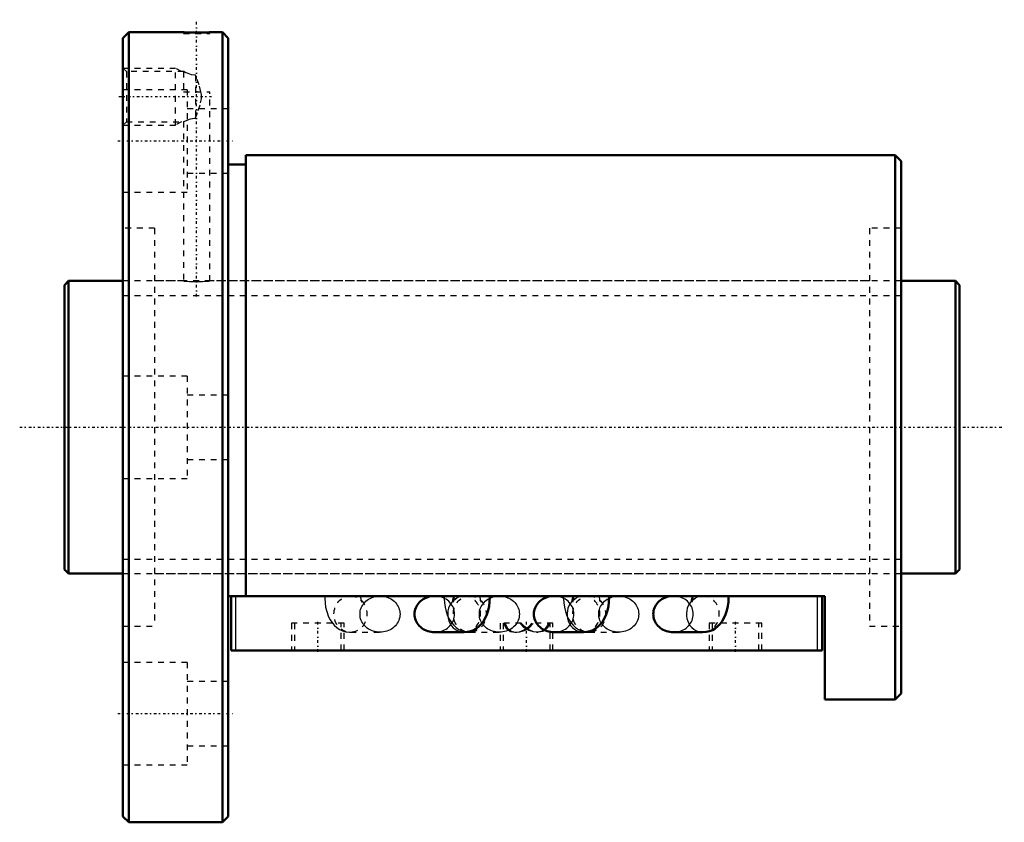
# Model space of a CAD drawing. Header units: millimetres. Extents: x -8 to 161, y -68 to 70.
import ezdxf

# ---------------------------------------------------------------- set-up
doc = ezdxf.new("R2010")
doc.units = ezdxf.units.MM
doc.linetypes.add('Center', pattern=[1.5, 0.45, -0.5, 0.05, -0.5])
doc.linetypes.add('Dashed', pattern=[2, 1, -1])
for name, color, linetype, lineweight in [('2d ConnectionPoints', 7, 'Continuous', 50), ('AM_0', 7, 'Continuous', 50), ('AM_4', 3, 'Continuous', 25), ('AM_5', 3, 'Continuous', 25), ('AM_7', 7, 'Center', 25), ('AM_9', 6, 'Dashed', 25)]:
    doc.layers.add(name, color=color, linetype=linetype, lineweight=lineweight)

# ---------------------------------------------------------------- blocks, each defined once
blk = doc.blocks.new('1_BNF_5010_7_5RR_Nut_0_in_BNF5010V_7_5RRG1_153LC0_000_rev_4')
at = {"layer": 'AM_0'}
for p, q in [((11, 67.5), (10, 66.5)), ((11, 67.5), (11, -67.5)), ((20.35, 67.5), (11, 67.5)), ((27, 67.5), (24.82, 67.5)), ((27, 67.5), (27, -67.5)), ((28, 66.5), (27, 67.5)), ((10, 66.5), (10, -66.5)), ((28, 66.5), (28, -66.5)), ((142, 46.5), (31, 46.5)), ((31, 46.5), (31, -28.83)), ((143, 45.5), (142, 46.5)), ((142, 46.5), (142, -46.5)), ((143, 45.5), (143, -45.5)), ((31, 44.9), (28, 44.9)), ((130, -28.83), (28, -28.83)), ((28.5, -38.13), (28.5, -28.83)), ((66.53, -28.83), (63.26, -28.83)), ((86.93, -28.83), (83.66, -28.83)), ((107.33, -28.83), (104.06, -28.83)), ((129.5, -38.13), (129.5, -28.83)), ((130, -46.5), (130, -28.83)), ((63.26, -35.03), (68.32, -35.03)), ((83.66, -35.03), (88.72, -35.03)), ((104.06, -35.03), (109.12, -35.03)), ((129.5, -38.13), (28.5, -38.13)), ((130, -46.5), (142, -46.5)), ((142, -46.5), (143, -45.5)), ((10, -66.5), (11, -67.5)), ((27, -67.5), (28, -66.5)), ((11, -67.5), (27, -67.5))]:
    blk.add_line(p, q, dxfattribs=at)
for points in [[(24.85, 67.5), (24.79, 67.5), (24.5, 67.49), (23.99, 67.48), (23.32, 67.47), (22.58, 67.46), (21.83, 67.47), (21.18, 67.48), (20.68, 67.49), (20.4, 67.5), (20.35, 67.5)], [(63.26, -28.83), (62.97, -28.84), (62.67, -28.88), (62.38, -28.94), (62.09, -29.02), (61.82, -29.12), (61.55, -29.25), (61.3, -29.39), (61.07, -29.56), (60.85, -29.74), (60.64, -29.94), (60.46, -30.15), (60.3, -30.38), (60.16, -30.62), (60.05, -30.87), (59.96, -31.13), (59.9, -31.39), (59.86, -31.66), (59.84, -31.93)], [(66.53, -28.83), (66.53, -29), (66.5, -29.31), (66.46, -29.57), (66.42, -29.73), (66.4, -29.81), (66.39, -29.82)], [(68.32, -35.03), (68.89, -34.98), (69.45, -34.85), (69.97, -34.64), (70.45, -34.36), (70.88, -34.01), (71.27, -33.61), (71.62, -33.14), (71.93, -32.6), (72.2, -31.98), (72.42, -31.29), (72.58, -30.55), (72.68, -29.8), (72.73, -29.05), (72.73, -28.83)], [(83.66, -28.83), (83.37, -28.84), (83.07, -28.88), (82.78, -28.94), (82.49, -29.02), (82.22, -29.12), (81.95, -29.25), (81.7, -29.39), (81.47, -29.56), (81.25, -29.74), (81.04, -29.94), (80.86, -30.15), (80.7, -30.38), (80.56, -30.62), (80.45, -30.87), (80.36, -31.13), (80.3, -31.39), (80.26, -31.66), (80.24, -31.93)], [(86.93, -28.83), (86.93, -29), (86.9, -29.31), (86.86, -29.57), (86.82, -29.73), (86.8, -29.81), (86.79, -29.82)], [(88.72, -35.03), (89.29, -34.98), (89.85, -34.85), (90.37, -34.64), (90.85, -34.36), (91.28, -34.01), (91.67, -33.61), (92.02, -33.14), (92.33, -32.6), (92.6, -31.98), (92.82, -31.29), (92.98, -30.55), (93.08, -29.8), (93.13, -29.05), (93.13, -28.83)], [(104.06, -28.83), (103.77, -28.84), (103.47, -28.88), (103.18, -28.94), (102.89, -29.02), (102.62, -29.12), (102.35, -29.25), (102.1, -29.39), (101.87, -29.56), (101.65, -29.74), (101.44, -29.94), (101.26, -30.15), (101.1, -30.38), (100.96, -30.62), (100.85, -30.87), (100.76, -31.13), (100.7, -31.39), (100.66, -31.66), (100.64, -31.93)], [(107.33, -28.83), (107.33, -29), (107.3, -29.31), (107.26, -29.57), (107.22, -29.73), (107.2, -29.81), (107.19, -29.82)], [(109.12, -35.03), (109.69, -34.98), (110.25, -34.85), (110.77, -34.64), (111.25, -34.36), (111.68, -34.01), (112.07, -33.61), (112.42, -33.14), (112.73, -32.6), (113, -31.98), (113.22, -31.29), (113.38, -30.55), (113.48, -29.8), (113.53, -29.05), (113.53, -28.83)], [(59.84, -31.93), (59.86, -32.2), (59.9, -32.47), (59.96, -32.73), (60.05, -32.99), (60.16, -33.24), (60.3, -33.48), (60.46, -33.71), (60.64, -33.92), (60.85, -34.12), (61.07, -34.3), (61.3, -34.47), (61.55, -34.61), (61.82, -34.74), (62.09, -34.84), (62.38, -34.92), (62.67, -34.98), (62.97, -35.02), (63.26, -35.03)], [(80.24, -31.93), (80.26, -32.2), (80.3, -32.47), (80.36, -32.73), (80.45, -32.99), (80.56, -33.24), (80.7, -33.48), (80.86, -33.71), (81.04, -33.92), (81.25, -34.12), (81.47, -34.3), (81.7, -34.47), (81.95, -34.61), (82.22, -34.74), (82.49, -34.84), (82.78, -34.92), (83.07, -34.98), (83.37, -35.02), (83.66, -35.03)], [(100.64, -31.93), (100.66, -32.2), (100.7, -32.47), (100.76, -32.73), (100.85, -32.99), (100.96, -33.24), (101.1, -33.48), (101.26, -33.71), (101.44, -33.92), (101.65, -34.12), (101.87, -34.3), (102.1, -34.47), (102.35, -34.61), (102.62, -34.74), (102.89, -34.84), (103.18, -34.92), (103.47, -34.98), (103.77, -35.02), (104.06, -35.03)]]:
    blk.add_lwpolyline(points, dxfattribs=at)
at = {"layer": 'AM_4'}
for p, q in [((29.3, -38.13), (29.3, -28.83)), ((128.7, -38.13), (128.7, -28.83))]:
    blk.add_line(p, q, dxfattribs=at)
for centre, start_param in [((68.32, -31.93), 0.794761), ((88.72, -31.93), 0.789939), ((109.12, -31.93), 0.789939)]:
    blk.add_ellipse(centre, major_axis=(0, 3.1), ratio=0.906308, start_param=start_param, end_param=3.144555, dxfattribs=at)
at = {"layer": 'AM_5', "linetype": 'Dashed'}
for p, q in [((10, 61.36), (19, 61.36)), ((19, 51.64), (19, 61.36)), ((20.01, 60.78), (19, 61.36)), ((20.01, 52.22), (19, 51.64)), ((10, 51.64), (19, 51.64))]:
    blk.add_line(p, q, dxfattribs=at)
at = {"layer": 'AM_7'}
for p, q in [((22.6, 22.35), (22.6, 69.65)), ((9.28, 56.5), (25.12, 56.5)), ((9.1, 48.93), (28.9, 48.93)), ((43.3, -38.36), (43.3, -33.25)), ((79, -38.36), (79, -33.25)), ((114.7, -38.36), (114.7, -33.25)), ((9.1, -48.93), (28.9, -48.93))]:
    blk.add_line(p, q, dxfattribs=at)
at = {"layer": 'AM_9'}
for p, q in [((20.35, 67.5), (20.35, 67.3)), ((24.85, 67.3), (24.85, 67.5)), ((20.35, 67.3), (24.85, 67.3)), ((10.58, 60.78), (10, 61.36)), ((20.38, 60.78), (10.58, 60.78)), ((10.58, 60.78), (10.58, 52.22)), ((20.35, 60.78), (20.35, 57.3)), ((20.35, 60.78), (20.38, 60.77)), ((22.4, 60.15), (22.4, 52.85)), ((21, 57.68), (10, 57.68)), ((20.35, 57.3), (24.85, 57.3)), ((21, 57.68), (21, 40.18)), ((24.85, 25), (24.85, 57.3)), ((28, 54.43), (21, 54.43)), ((10, 51.64), (10.58, 52.22)), ((10.58, 52.22), (20.38, 52.22)), ((20.35, 52.23), (20.35, 25)), ((21, 43.43), (28, 43.43)), ((10, 40.18), (21, 40.18)), ((15.4, 34), (10, 34)), ((15.4, 34), (15.4, -34)), ((137.6, 34), (137.6, -34)), ((143, 34), (137.6, 34)), ((20.35, 25), (15.4, 25)), ((137.6, 25), (24.82, 25)), ((21, 8.75), (10, 8.75)), ((21, 8.75), (21, -8.75)), ((28, 5.5), (21, 5.5)), ((21, -5.5), (28, -5.5)), ((10, -8.75), (21, -8.75)), ((15.4, -25), (137.6, -25)), ((48.88, -28.83), (49.31, -28.87)), ((53.94, -28.83), (48.88, -28.83)), ((68.32, -28.83), (66.53, -28.83)), ((67.67, -28.92), (67.73, -28.9)), ((68.14, -28.84), (68.32, -28.83)), ((69.28, -28.83), (69.71, -28.87)), ((74.34, -28.83), (69.28, -28.83)), ((88.72, -28.83), (86.93, -28.83)), ((88.07, -28.92), (88.13, -28.9)), ((88.54, -28.84), (88.72, -28.83)), ((89.68, -28.83), (90.11, -28.87)), ((94.74, -28.83), (89.68, -28.83)), ((109.12, -28.83), (107.33, -28.83)), ((108.47, -28.92), (108.53, -28.9)), ((108.94, -28.84), (109.12, -28.83)), ((47.8, -33.48), (38.8, -33.48)), ((38.8, -33.48), (38.8, -38.13)), ((39.3, -33.48), (39.3, -38.13)), ((47.3, -38.13), (47.3, -33.48)), ((47.8, -38.13), (47.8, -33.48)), ((78.09, -33.48), (74.5, -33.48)), ((74.5, -33.48), (74.5, -38.13)), ((75, -33.48), (75, -38.13)), ((83.5, -33.48), (79.91, -33.48)), ((83, -38.13), (83, -33.48)), ((83.5, -38.13), (83.5, -33.48)), ((119.2, -33.48), (110.2, -33.48)), ((110.2, -33.48), (110.2, -38.13)), ((110.7, -33.48), (110.7, -38.13)), ((118.7, -38.13), (118.7, -33.48)), ((119.2, -38.13), (119.2, -33.48)), ((10, -34), (15.4, -34)), ((48.88, -35.03), (53.94, -35.03)), ((69.28, -35.03), (74.34, -35.03)), ((77.1, -35.03), (77.32, -35.03)), ((80.68, -35.03), (80.9, -35.03)), ((89.68, -35.03), (94.74, -35.03)), ((137.6, -34), (143, -34)), ((21, -40.18), (10, -40.18)), ((21, -40.18), (21, -57.68)), ((28, -43.43), (21, -43.43)), ((21, -54.43), (28, -54.43)), ((10, -57.68), (21, -57.68))]:
    blk.add_line(p, q, dxfattribs=at)
for points in [[(22.4, 60.15), (21.71, 60.25), (21.12, 60.43), (20.64, 60.64), (20.38, 60.77), (20.35, 60.78)], [(23.34, 57.3), (23.01, 58.5), (22.58, 59.68), (22.4, 60.15)], [(22.4, 52.85), (22.88, 54.13), (23.28, 55.44), (23.41, 56.13), (23.41, 56.86), (23.34, 57.3)], [(20.35, 52.22), (20.38, 52.23), (20.58, 52.33), (20.97, 52.51), (21.57, 52.71), (22.23, 52.84), (22.4, 52.85)], [(20.35, 25), (20.48, 24.99), (20.84, 24.96), (21.4, 24.93), (22.1, 24.9), (22.86, 24.9), (23.58, 24.92), (24.19, 24.95), (24.63, 24.98), (24.84, 25), (24.85, 25)], [(44.47, -28.83), (44.48, -29.24), (44.54, -29.99), (44.65, -30.73), (44.83, -31.46), (45.08, -32.19), (45.39, -32.82), (45.74, -33.36), (46.13, -33.83), (46.56, -34.22), (47.04, -34.54), (47.29, -34.67)], [(50.52, -31.93), (50.53, -31.66), (50.57, -31.39), (50.63, -31.13), (50.72, -30.87), (50.84, -30.62), (50.98, -30.38), (51.14, -30.15), (51.32, -29.94), (51.52, -29.74), (51.74, -29.56), (51.98, -29.39), (52.23, -29.25), (52.49, -29.12), (52.77, -29.02), (53.05, -28.94), (53.34, -28.88), (53.64, -28.84), (53.94, -28.83)], [(50.66, -29.61), (50.76, -29.73), (50.8, -29.81), (50.81, -29.82)], [(50.78, -29.73), (50.74, -29.59), (50.7, -29.36), (50.68, -29.08), (50.67, -28.83)], [(50.81, -29.82), (50.81, -29.81), (50.78, -29.74), (50.78, -29.73)], [(53.94, -28.83), (54.23, -28.84), (54.53, -28.88), (54.82, -28.94), (55.11, -29.02), (55.38, -29.12), (55.65, -29.25), (55.9, -29.39), (56.13, -29.56), (56.35, -29.74), (56.56, -29.94), (56.74, -30.15), (56.9, -30.38), (57.04, -30.62), (57.15, -30.87), (57.24, -31.13), (57.3, -31.39), (57.34, -31.66), (57.36, -31.93), (57.34, -32.2), (57.3, -32.47), (57.24, -32.73), (57.15, -32.99), (57.04, -33.24), (56.9, -33.48), (56.74, -33.71), (56.56, -33.92), (56.35, -34.12), (56.13, -34.3), (55.9, -34.47), (55.65, -34.61), (55.38, -34.74), (55.11, -34.84), (54.82, -34.92), (54.53, -34.98), (54.23, -35.02), (53.94, -35.03)], [(63.26, -35.03), (63.56, -35.02), (63.86, -34.98), (64.15, -34.92), (64.43, -34.84), (64.71, -34.74), (64.97, -34.61), (65.22, -34.47), (65.46, -34.3), (65.68, -34.12), (65.88, -33.92), (66.06, -33.71), (66.22, -33.48), (66.36, -33.24), (66.48, -32.99), (66.57, -32.73), (66.63, -32.47), (66.67, -32.2), (66.68, -31.93), (66.67, -31.66), (66.63, -31.39), (66.57, -31.13), (66.48, -30.87), (66.36, -30.62), (66.22, -30.38), (66.06, -30.15), (65.88, -29.94), (65.68, -29.74), (65.46, -29.56), (65.22, -29.39), (64.97, -29.25), (64.71, -29.12), (64.43, -29.02), (64.15, -28.94), (63.86, -28.88), (63.56, -28.84), (63.26, -28.83)], [(64.87, -28.83), (64.88, -29.24), (64.94, -29.99), (65.05, -30.73), (65.23, -31.46), (65.48, -32.19), (65.79, -32.82), (66.14, -33.36), (66.53, -33.83), (66.96, -34.22), (67.44, -34.54), (67.95, -34.78), (68.49, -34.94), (68.83, -35)], [(66.39, -29.82), (66.4, -29.81), (66.44, -29.73), (66.44, -29.73)], [(66.44, -29.73), (66.55, -29.59), (66.74, -29.4), (67.03, -29.19), (67.41, -29), (67.67, -28.92)], [(67.73, -28.9), (67.85, -28.88), (68.14, -28.84)], [(70.92, -31.93), (70.93, -31.66), (70.97, -31.39), (71.03, -31.13), (71.12, -30.87), (71.24, -30.62), (71.38, -30.38), (71.54, -30.15), (71.72, -29.94), (71.92, -29.74), (72.14, -29.56), (72.38, -29.39), (72.63, -29.25), (72.89, -29.12), (73.17, -29.02), (73.45, -28.94), (73.74, -28.88), (74.04, -28.84), (74.34, -28.83)], [(71.06, -29.61), (71.16, -29.73), (71.2, -29.81), (71.21, -29.82)], [(71.18, -29.73), (71.14, -29.59), (71.1, -29.36), (71.08, -29.08), (71.07, -28.83)], [(71.21, -29.82), (71.21, -29.81), (71.18, -29.74), (71.18, -29.73)], [(74.34, -28.83), (74.63, -28.84), (74.93, -28.88), (75.22, -28.94), (75.51, -29.02), (75.78, -29.12), (76.05, -29.25), (76.3, -29.39), (76.53, -29.56), (76.75, -29.74), (76.96, -29.94), (77.14, -30.15), (77.3, -30.38), (77.44, -30.62), (77.55, -30.87), (77.64, -31.13), (77.7, -31.39), (77.74, -31.66), (77.76, -31.93), (77.74, -32.2), (77.7, -32.47), (77.64, -32.73), (77.55, -32.99), (77.44, -33.24), (77.3, -33.48), (77.14, -33.71), (76.96, -33.92), (76.75, -34.12), (76.53, -34.3), (76.3, -34.47), (76.05, -34.61), (75.78, -34.74), (75.51, -34.84), (75.22, -34.92), (74.93, -34.98), (74.63, -35.02), (74.34, -35.03)], [(83.66, -35.03), (83.96, -35.02), (84.26, -34.98), (84.55, -34.92), (84.83, -34.84), (85.11, -34.74), (85.37, -34.61), (85.62, -34.47), (85.86, -34.3), (86.08, -34.12), (86.28, -33.92), (86.46, -33.71), (86.62, -33.48), (86.76, -33.24), (86.88, -32.99), (86.97, -32.73), (87.03, -32.47), (87.07, -32.2), (87.08, -31.93), (87.07, -31.66), (87.03, -31.39), (86.97, -31.13), (86.88, -30.87), (86.76, -30.62), (86.62, -30.38), (86.46, -30.15), (86.28, -29.94), (86.08, -29.74), (85.86, -29.56), (85.62, -29.39), (85.37, -29.25), (85.11, -29.12), (84.83, -29.02), (84.55, -28.94), (84.26, -28.88), (83.96, -28.84), (83.66, -28.83)], [(85.27, -28.83), (85.28, -29.24), (85.34, -29.99), (85.45, -30.73), (85.63, -31.46), (85.88, -32.19), (86.19, -32.82), (86.54, -33.36), (86.93, -33.83), (87.36, -34.22), (87.84, -34.54), (88.35, -34.78), (88.89, -34.94), (89.23, -35)], [(86.8, -29.81), (86.84, -29.73), (86.84, -29.73)], [(86.84, -29.73), (86.95, -29.59), (87.14, -29.4), (87.43, -29.19), (87.81, -29), (88.07, -28.92)], [(88.13, -28.9), (88.25, -28.88), (88.54, -28.84)], [(91.32, -31.93), (91.33, -31.66), (91.37, -31.39), (91.43, -31.13), (91.52, -30.87), (91.64, -30.62), (91.78, -30.38), (91.94, -30.15), (92.12, -29.94), (92.32, -29.74), (92.54, -29.56), (92.78, -29.39), (93.03, -29.25), (93.29, -29.12), (93.57, -29.02), (93.85, -28.94), (94.14, -28.88), (94.44, -28.84), (94.74, -28.83)], [(91.46, -29.61), (91.56, -29.73), (91.6, -29.81), (91.61, -29.82)], [(91.58, -29.73), (91.54, -29.59), (91.5, -29.36), (91.48, -29.08), (91.47, -28.83)], [(91.61, -29.82), (91.61, -29.81), (91.58, -29.74), (91.58, -29.73)], [(94.74, -28.83), (95.03, -28.84), (95.33, -28.88), (95.62, -28.94), (95.91, -29.02), (96.18, -29.12), (96.45, -29.25), (96.7, -29.39), (96.93, -29.56), (97.15, -29.74), (97.36, -29.94), (97.54, -30.15), (97.7, -30.38), (97.84, -30.62), (97.95, -30.87), (98.04, -31.13), (98.1, -31.39), (98.14, -31.66), (98.16, -31.93), (98.14, -32.2), (98.1, -32.47), (98.04, -32.73), (97.95, -32.99), (97.84, -33.24), (97.7, -33.48), (97.54, -33.71), (97.36, -33.92), (97.15, -34.12), (96.93, -34.3), (96.7, -34.47), (96.45, -34.61), (96.18, -34.74), (95.91, -34.84), (95.62, -34.92), (95.33, -34.98), (95.03, -35.02), (94.74, -35.03)], [(104.06, -35.03), (104.36, -35.02), (104.66, -34.98), (104.95, -34.92), (105.23, -34.84), (105.51, -34.74), (105.77, -34.61), (106.02, -34.47), (106.26, -34.3), (106.48, -34.12), (106.68, -33.92), (106.86, -33.71), (107.02, -33.48), (107.16, -33.24), (107.28, -32.99), (107.37, -32.73), (107.43, -32.47), (107.47, -32.2), (107.48, -31.93), (107.47, -31.66), (107.43, -31.39), (107.37, -31.13), (107.28, -30.87), (107.16, -30.62), (107.02, -30.38), (106.86, -30.15), (106.68, -29.94), (106.48, -29.74), (106.26, -29.56), (106.02, -29.39), (105.77, -29.25), (105.51, -29.12), (105.23, -29.02), (104.95, -28.94), (104.66, -28.88), (104.36, -28.84), (104.06, -28.83)], [(107.19, -29.82), (107.2, -29.81), (107.24, -29.73), (107.24, -29.73)], [(107.24, -29.73), (107.35, -29.59), (107.54, -29.4), (107.83, -29.19), (108.21, -29), (108.47, -28.92)], [(108.53, -28.9), (108.65, -28.88), (108.94, -28.84)], [(53.94, -35.03), (53.64, -35.02), (53.34, -34.98), (53.05, -34.92), (52.77, -34.84), (52.49, -34.74), (52.23, -34.61), (51.98, -34.47), (51.74, -34.3), (51.52, -34.12), (51.32, -33.92), (51.14, -33.71), (50.98, -33.48), (50.84, -33.24), (50.72, -32.99), (50.63, -32.73), (50.57, -32.47), (50.53, -32.2), (50.52, -31.93)], [(74.34, -35.03), (74.04, -35.02), (73.74, -34.98), (73.45, -34.92), (73.17, -34.84), (72.89, -34.74), (72.63, -34.61), (72.38, -34.47), (72.14, -34.3), (71.92, -34.12), (71.72, -33.92), (71.54, -33.71), (71.38, -33.48), (71.24, -33.24), (71.12, -32.99), (71.03, -32.73), (70.97, -32.47), (70.93, -32.2), (70.92, -31.93)], [(94.74, -35.03), (94.44, -35.02), (94.14, -34.98), (93.85, -34.92), (93.57, -34.84), (93.29, -34.74), (93.03, -34.61), (92.78, -34.47), (92.54, -34.3), (92.32, -34.12), (92.12, -33.92), (91.94, -33.71), (91.78, -33.48), (91.64, -33.24), (91.52, -32.99), (91.43, -32.73), (91.37, -32.47), (91.33, -32.2), (91.32, -31.93)], [(75.04, -33.48), (75.5, -34.32), (75.84, -34.63), (76.25, -34.87), (76.98, -35.03), (77.1, -35.03)], [(75.31, -33.48), (75.5, -33.94), (75.75, -34.33), (76.36, -34.82), (77.05, -35.02), (77.31, -35.03)], [(77.1, -35.03), (77.8, -34.94), (78.6, -34.62), (79.39, -34.06), (79.91, -33.48)], [(77.31, -35.03), (77.85, -34.98), (78.62, -34.72), (79.41, -34.25), (80.18, -33.48)], [(80.69, -35.03), (80.15, -34.98), (79.38, -34.72), (78.59, -34.25), (77.82, -33.48)], [(80.9, -35.03), (80.2, -34.94), (79.4, -34.62), (78.61, -34.06), (78.09, -33.48)], [(82.69, -33.48), (82.51, -33.93), (82.25, -34.33), (81.64, -34.82), (80.95, -35.02), (80.69, -35.03)], [(82.96, -33.48), (82.5, -34.32), (82.16, -34.63), (81.75, -34.87), (81.02, -35.03), (80.9, -35.03)], [(47.29, -34.67), (47.55, -34.78), (48.09, -34.94), (48.71, -35.03), (48.88, -35.03)], [(68.83, -35), (69.11, -35.03), (69.28, -35.03)], [(89.23, -35), (89.51, -35.03), (89.68, -35.03)]]:
    blk.add_lwpolyline(points, dxfattribs=at)
for centre in [(48.88, -31.93), (69.28, -31.93), (89.68, -31.93)]:
    blk.add_ellipse(centre, major_axis=(0, 3.1), ratio=0.906308, dxfattribs=at)
for centre, start_param, end_param in [((68.32, -31.93), 0.548835, 0.794761), ((68.32, -31.93), 3.229867, 6.518259), ((88.72, -31.93), 0.548835, 0.789939), ((88.72, -31.93), 3.229867, 6.518259), ((109.12, -31.93), 0.548835, 0.789939), ((109.12, -31.93), 3.229867, 6.518259), ((68.32, -31.93), 3.144555, 3.202925), ((88.72, -31.93), 3.144555, 3.202925), ((109.12, -31.93), 3.144555, 3.202925)]:
    blk.add_ellipse(centre, major_axis=(0, 3.1), ratio=0.906308, start_param=start_param, end_param=end_param, dxfattribs=at)
blk = doc.blocks.new('2_BNF_5010_7_5RR000_Shaft_0_in_BNF5010V_7_5RRG1_153LC0_000_rev_4')
at = {"layer": 'AM_0'}
for p, q in [((0.7, 25), (0, 24.3)), ((0, 24.3), (0, -24.3)), ((10, 25), (0.7, 25)), ((0.7, 25), (0.7, -25)), ((152.3, 25), (143, 25)), ((152.3, 25), (152.3, -25)), ((153, 24.3), (152.3, 25)), ((153, 24.3), (153, -24.3)), ((0, -24.3), (0.7, -25)), ((0.7, -25), (10, -25)), ((143, -25), (152.3, -25)), ((152.3, -25), (153, -24.3))]:
    blk.add_line(p, q, dxfattribs=at)
at = {"layer": 'AM_5', "linetype": 'Dashed'}
for p, q in [((10, 22.5465), (143, 22.5465)), ((10, -22.5465), (143, -22.5465))]:
    blk.add_line(p, q, dxfattribs=at)
at = {"layer": 'AM_7'}
blk.add_line((-7.65, 0), (160.65, 0), dxfattribs=at)
at = {"layer": 'AM_9'}
for p, q in [((143, 25), (10, 25)), ((10, -25), (143, -25))]:
    blk.add_line(p, q, dxfattribs=at)

msp = doc.modelspace()

# ---------------------------------------------------------------- linework, layer by layer
at = {"layer": '2d ConnectionPoints'}
for p in [(0, 0), (10, 0)]:
    msp.add_point(p, dxfattribs=at)

# ---------------------------------------------------------------- block references
for name in ['1_BNF_5010_7_5RR_Nut_0_in_BNF5010V_7_5RRG1_153LC0_000_rev_4', '2_BNF_5010_7_5RR000_Shaft_0_in_BNF5010V_7_5RRG1_153LC0_000_rev_4']:
    msp.add_blockref(name, (0, 0))

doc.saveas('drawing.dxf')
